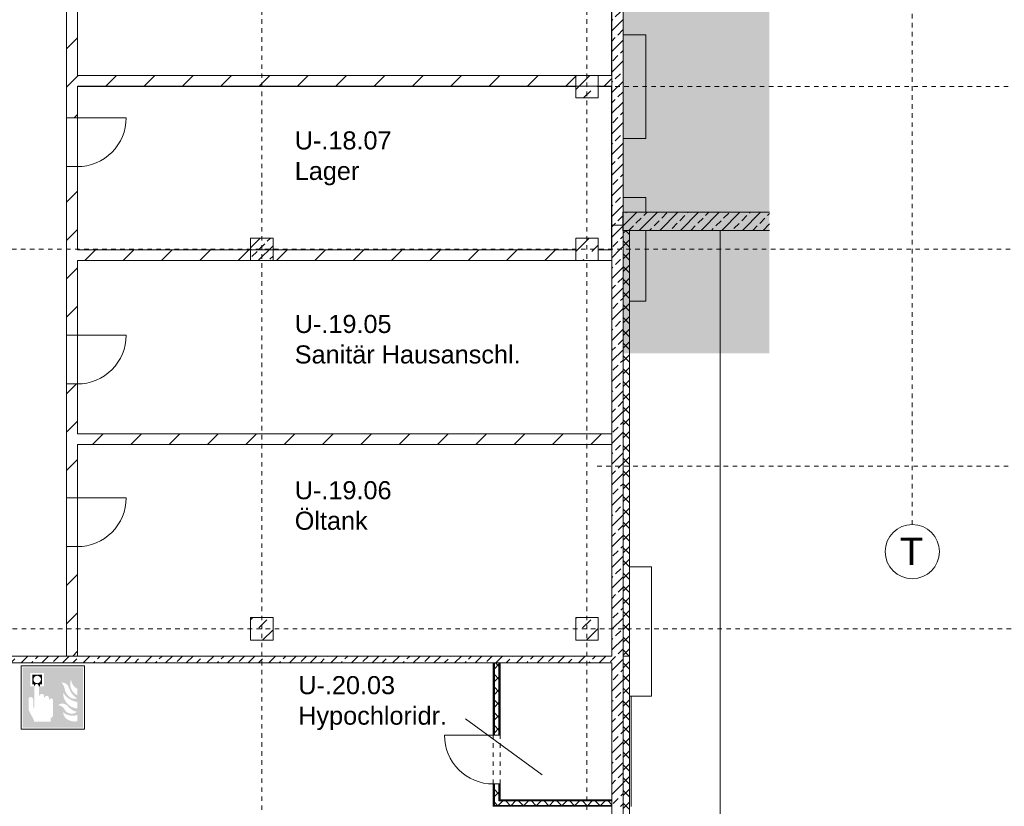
# Model space of a CAD drawing. Header units: metres. Extents: x 6 to 268, y -85 to 18.
# Tile 9 of 33: x 89 to 111, y -57 to -40. Entities that reach past the tile are written whole.
import ezdxf

# ---------------------------------------------------------------- set-up
doc = ezdxf.new("R2010")
doc.units = ezdxf.units.M
doc.linetypes.add('Rasterlinie', pattern=[0.019, 0.01, -0.003, 0.003, -0.003])
doc.linetypes.add('Über Schnittebene 1', pattern=[0.001, 0, -0.001])
doc.layers.add('_STB_Rand', color=9, linetype='Continuous', lineweight=9, true_color=0x808080)
doc.layers.add('GSH_Gelaende_an_SH-TH-S-_dwg', color=7, linetype='Continuous', lineweight=9, true_color=0x767676)
for name, color, linetype, lineweight in [('A_Allgemeine Beschriftungen', 7, 'Continuous', 9), ('A_Detailelemente', 7, 'Continuous', 9), ('A_Fundamente', 7, 'Continuous', 9), ('A_Geschossdecken', 7, 'Continuous', 9), ('A_Importierte Elemente in Familien', 7, 'Continuous', 9), ('A_Raster', 7, 'Continuous', 9), ('A_Räume_Beschriftung', 7, 'Continuous', 9), ('A_Skelettbau', 7, 'Continuous', 9), ('A_Tragwerksstützen', 7, 'Continuous', 9), ('A_Tragwerksstützen_Stahlbeton', 7, 'Continuous', 18), ('A_Türen', 7, 'Continuous', 9), ('A_Wände', 7, 'Continuous', 9), ('A_Wände_Schraffur', 7, 'Continuous', 18)]:
    doc.layers.add(name, color=color, linetype=linetype, lineweight=lineweight)
doc.styles.add('Arial', font='arial.ttf', dxfattribs={"height": 0.5999999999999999})
doc.styles.add('Arial_B', font='txt', dxfattribs={"height": 0.3999999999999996})
pattern_1 = [(45, (95.50816146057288, -2), (-0.2283954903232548, 0.2283954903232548), []), (45, (95.73616146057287, -2), (-0.2283954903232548, 0.2283954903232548), [0.161, -0.081])]
pattern_2 = [(45, (95.50816146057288, -2), (-0.4242640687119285, 0.4242640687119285), [])]
pattern_3 = [(45, (95.50816146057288, -2), (-0.1414213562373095, 0.1414213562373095), []), (135, (95.50816146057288, -2), (-0.1414213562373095, -0.1414213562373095), [])]

# ---------------------------------------------------------------- blocks, each defined once
blk = doc.blocks.new('GSH_Gelaende_an_SH-TH-S-_dwg-3227141-BS_Uebersicht_U1_BRANDSCHUTZ')
at = {"layer": '_STB_Rand'}
for p, q in [((-32.17974955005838, -100.5328194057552), (-32.17974955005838, -99.12779723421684)), ((-32.17974955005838, -99.12779723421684), (-32.17974955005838, -101.8477972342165))]:
    blk.add_line(p, q, dxfattribs=at)
at = {"layer": '_STB_Rand', "flags": 128}
blk.add_lwpolyline([(-32.17974955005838, -101.8477972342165), (-32.17974955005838, -112.6395952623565), (-31.08727683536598, -112.6356269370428)], dxfattribs=at)
blk = doc.blocks.new('Fertigbeton-rechteckige Stütze mit Konsole - 500 x 500 - 2 Konsolen-V4-BS_Uebersicht_U1_BRANDSCHUTZ')
at = {"layer": 'A_Tragwerksstützen'}
h = blk.add_hatch(dxfattribs=at)
h.set_pattern_fill('FP_12', color=256, style=0, pattern_type=2)
h.set_pattern_definition([(45, (0.8440000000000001, 51.097), (-0.3592102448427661, 0.3592102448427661), []), (45, (1.203, 51.097), (-0.3592102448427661, 0.3592102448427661), [0.254, -0.254])])
h.paths.add_polyline_path([(-0.2450000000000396, -0.2500000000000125), (0.2450000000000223, -0.2500000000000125), (0.2499999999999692, -0.2449999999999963), (0.2499999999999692, 0.2449999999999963), (0.2450000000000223, 0.2499999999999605), (-0.2450000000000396, 0.2499999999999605), (-0.2499999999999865, 0.2449999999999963), (-0.2499999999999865, -0.2450000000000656)], flags=0)
at = {"layer": 'A_Tragwerksstützen', "lineweight": 18}
for p, q in [((-0.2450000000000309, 0.2499999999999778), (-0.2499999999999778, 0.2450000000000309)), ((-0.2499999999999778, 0.2450000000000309), (-0.2499999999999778, -0.2450000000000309)), ((0.2450000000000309, 0.2499999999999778), (-0.2450000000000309, 0.2499999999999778)), ((0.2499999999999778, 0.2450000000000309), (0.2450000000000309, 0.2499999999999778)), ((0.2499999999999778, -0.2449999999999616), (0.2499999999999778, 0.2450000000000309)), ((-0.2499999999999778, -0.2450000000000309), (-0.2450000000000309, -0.2499999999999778)), ((-0.2450000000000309, -0.2499999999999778), (0.2450000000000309, -0.2499999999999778)), ((0.2450000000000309, -0.2499999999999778), (0.2499999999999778, -0.2449999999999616))]:
    blk.add_line(p, q, dxfattribs=at)
blk = doc.blocks.new('Fertigbeton-rechteckige Stütze mehrgeschossig mit Konsolen - 500x500-4 Ebenen-1021514-BS_Uebersicht_U1_BRANDSCHUTZ')
at = {"layer": 'A_Tragwerksstützen'}
h = blk.add_hatch(dxfattribs=at)
h.set_pattern_fill('FP_31', color=256, style=0, pattern_type=2)
h.set_pattern_definition([(45, (-6.356, 39.097), (-0.3592102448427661, 0.3592102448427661), []), (45, (-5.997000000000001, 39.097), (-0.3592102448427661, 0.3592102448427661), [0.254, -0.254])])
h.paths.add_polyline_path([(-0.2499999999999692, -0.2500000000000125), (0.2499999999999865, -0.2500000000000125), (0.2499999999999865, 0.2499999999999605), (-0.2499999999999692, 0.2499999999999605)], flags=0)
at = {"layer": 'A_Tragwerksstützen', "lineweight": 18}
for p, q in [((0.2499999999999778, 0.2499999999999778), (-0.2499999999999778, 0.2499999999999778)), ((-0.2499999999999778, 0.2499999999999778), (-0.2499999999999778, -0.2499999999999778)), ((0.2499999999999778, -0.2499999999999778), (0.2499999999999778, 0.2499999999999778)), ((-0.2499999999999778, -0.2499999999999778), (0.2499999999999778, -0.2499999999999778))]:
    blk.add_line(p, q, dxfattribs=at)
blk = doc.blocks.new('Fertigbeton-rechteckige Stütze mehrgeschossig mit Konsolen - 500x500-1 Ebenen_S19_EG-1735691-BS_Uebersicht_U1_BRANDSCHUTZ')
at = {"layer": 'A_Tragwerksstützen'}
h = blk.add_hatch(dxfattribs=at)
h.set_pattern_fill('FP_89', color=256, style=0, pattern_type=2)
h.set_pattern_definition([(225, (6.356, -51.097), (0.3592102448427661, -0.3592102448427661), []), (225, (5.997000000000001, -51.097), (0.3592102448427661, -0.3592102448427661), [0.254, -0.254])])
h.paths.add_polyline_path([(0.2499999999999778, 0.2500000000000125), (-0.2499999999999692, 0.2500000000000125), (-0.2499999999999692, -0.2499999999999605), (0.2499999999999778, -0.2499999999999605)], flags=0)
at = {"layer": 'A_Tragwerksstützen', "lineweight": 18}
for p, q in [((0.2499999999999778, 0.2499999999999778), (-0.2499999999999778, 0.2499999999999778)), ((-0.2499999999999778, 0.2499999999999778), (-0.2499999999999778, -0.2499999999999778)), ((0.2499999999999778, -0.2499999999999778), (0.2499999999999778, 0.2499999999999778)), ((-0.2499999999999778, -0.2499999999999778), (0.2499999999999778, -0.2499999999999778))]:
    blk.add_line(p, q, dxfattribs=at)
blk = doc.blocks.new('GSH_Tuer_I_1flg_SZ - 1080x2135_Voll-4269864-BS_Uebersicht_U1_BRANDSCHUTZ')
at = {"layer": 'A_Türen', "linetype": 'Über Schnittebene 1'}
for p, q in [((-0.540000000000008, 0.1055653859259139), (0.5399999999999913, 0.1055653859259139)), ((-0.540000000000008, -0.1344346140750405), (0.5399999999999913, -0.1344346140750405))]:
    blk.add_line(p, q, dxfattribs=at)
at = {"layer": 'A_Türen'}
blk.add_line((0.5399999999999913, -1.214434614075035), (0.5399999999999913, -0.1344346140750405), dxfattribs=at)
blk.add_arc((0.5399999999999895, -0.1344346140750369), 1.079999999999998, 179.9999999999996, 269.9999999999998, dxfattribs=at)
blk = doc.blocks.new('GSH_Tuer_I_1flg_SZ - 1080x2135_Voll-6034870-BS_Uebersicht_U1_BRANDSCHUTZ')
at = {"layer": 'A_Türen'}
blk.add_line((0.5399999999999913, 1.169434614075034), (0.5399999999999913, 0.0894346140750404), dxfattribs=at)
at = {"layer": 'A_Türen', "linetype": 'Über Schnittebene 1'}
for p, q in [((-0.540000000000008, 0.08943461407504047), (0.5399999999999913, 0.08943461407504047)), ((-0.540000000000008, -0.06056538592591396), (0.5399999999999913, -0.06056538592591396))]:
    blk.add_line(p, q, dxfattribs=at)
at = {"layer": 'A_Türen'}
blk.add_arc((0.5399999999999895, 0.08943461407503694), 1.079999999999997, 89.99999999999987, 180.0000000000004, dxfattribs=at)
blk = doc.blocks.new('Raster - 3_0mm_mit Kreis-376402-BS_Uebersicht_U1_BRANDSCHUTZ')
at = {"layer": 'A_Raster'}
blk.add_circle((4.073293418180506e-52, 4.229949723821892e-18), 0.003000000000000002, dxfattribs=at)
blk = doc.blocks.new('Brandmelder DIN ISO 23601 - Brandmelder-7036843-BS_Uebersicht_U1_BRANDSCHUTZ')
at = {"layer": 'A_Importierte Elemente in Familien'}
h = blk.add_hatch(color=256, dxfattribs=at)
edge = h.paths.add_edge_path(flags=0)
edge.add_line((-0.002467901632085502, 0.002712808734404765), (-0.002467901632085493, 0.001238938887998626))
edge.add_line((-0.002467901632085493, 0.001238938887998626), (-0.002027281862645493, 0.001238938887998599))
edge.add_line((-0.002027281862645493, 0.001238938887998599), (-0.002027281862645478, -0.00112065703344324))
edge.add_line((-0.002155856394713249, -0.001120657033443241), (-0.002027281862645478, -0.00112065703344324))
edge.add_line((-0.002155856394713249, -0.001120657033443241), (-0.002155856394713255, -0.000303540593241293))
edge.add_line((-0.002155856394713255, -0.0003035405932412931), (-0.00221021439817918, -0.0001129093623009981))
edge.add_arc((-0.002446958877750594, -0.00019667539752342), 0.000251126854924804, 19.48503514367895, 160.6502538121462)
edge.add_line((-0.002683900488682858, -0.0001134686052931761), (-0.002683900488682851, -0.001373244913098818))
edge.add_line((-0.002683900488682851, -0.001373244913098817), (-0.002075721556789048, -0.002539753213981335))
edge.add_line((-0.002075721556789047, -0.002672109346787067), (-0.002075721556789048, -0.002539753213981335))
edge.add_line((-0.002075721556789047, -0.002672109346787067), (-0.0002212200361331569, -0.002672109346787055))
edge.add_line((-0.0002212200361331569, -0.002672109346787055), (-0.0002212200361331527, -0.003341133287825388))
edge.add_line((-0.0002212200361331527, -0.003341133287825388), (-0.003341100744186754, -0.003341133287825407))
edge.add_line((-0.003341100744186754, -0.003341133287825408), (-0.003341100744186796, 0.003341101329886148))
edge.add_line((-0.003341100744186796, 0.003341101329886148), (-0.0009763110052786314, 0.003341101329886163))
edge.add_line((-0.0009763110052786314, 0.003341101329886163), (-0.0009763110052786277, 0.002712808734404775))
edge.add_line((-0.0009763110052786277, 0.002712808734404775), (-0.002467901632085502, 0.002712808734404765))
h = blk.add_hatch(color=256, dxfattribs=at)
edge = h.paths.add_edge_path(flags=0)
edge.add_line((-0.0004104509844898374, -0.0002696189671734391), (-0.0003859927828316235, -0.000231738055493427))
edge.add_line((-0.000419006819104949, -0.0002847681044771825), (-0.0004104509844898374, -0.0002696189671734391))
edge = h.paths.add_edge_path(flags=0)
edge.add_line((-0.0008851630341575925, -4.099037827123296e-06), (-0.000885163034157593, 7.129604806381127e-06))
edge.add_line((-0.0009633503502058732, -4.099037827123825e-06), (-0.0008851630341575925, -4.099037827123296e-06))
edge = h.paths.add_edge_path(flags=0)
edge.add_line((-0.001441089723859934, 0.0001774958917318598), (-0.001441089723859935, 0.0002505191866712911))
edge.add_line((-0.001543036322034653, 0.0001774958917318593), (-0.001441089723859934, 0.0001774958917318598))
edge = h.paths.add_edge_path(flags=0)
edge.add_line((0.002021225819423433, 0.00196148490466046), (0.0009645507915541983, 0.001633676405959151))
edge.add_line((0.0009645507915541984, 0.001633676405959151), (0.001140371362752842, 0.0005473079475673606))
edge.add_line((0.001140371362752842, 0.0005473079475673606), (0.0005895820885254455, -0.0008552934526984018))
edge.add_line((0.0005895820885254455, -0.0008552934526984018), (0.001136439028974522, -0.001623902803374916))
edge.add_line((0.001136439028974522, -0.001623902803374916), (0.001136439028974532, -0.003341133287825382))
edge.add_line((0.001136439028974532, -0.003341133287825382), (-0.0002212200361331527, -0.00334113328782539))
edge.add_line((-0.0002212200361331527, -0.00334113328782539), (-0.0002212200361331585, -0.002287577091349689))
edge.add_arc((-0.0004260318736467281, -0.001868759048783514), 0.0004662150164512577, 296.0597167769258, 351.2581299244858)
edge.add_line((3.476716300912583e-05, -0.001939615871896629), (3.476716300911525e-05, -0.0002322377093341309))
edge.add_arc((-0.0001757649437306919, -0.0003601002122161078), 0.0002463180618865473, 31.27157321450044, 148.5923489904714)
edge.add_line((-0.0004313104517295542, -0.000284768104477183), (-0.000419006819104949, -0.0002847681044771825))
edge.add_line((-0.0004313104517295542, -0.000284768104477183), (-0.0004313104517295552, -1.72525404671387e-05))
edge.add_arc((-0.0006610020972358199, -5.653615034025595e-05), 0.0002330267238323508, 9.705258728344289, 164.1444958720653)
edge.add_line((-0.0009633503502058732, -4.099037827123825e-06), (-0.0009633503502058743, 0.0001935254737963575))
edge.add_arc((-0.00121357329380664, 0.0001268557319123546), 0.0002589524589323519, 14.91936452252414, 151.4743111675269)
edge.add_line((-0.001543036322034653, 0.0001774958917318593), (-0.00154303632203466, 0.00123893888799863))
edge.add_line((-0.00154303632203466, 0.00123893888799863), (-0.0009763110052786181, 0.001238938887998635))
edge.add_line((-0.0009763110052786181, 0.001238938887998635), (-0.0009763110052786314, 0.003341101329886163))
edge.add_line((-0.0009763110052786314, 0.003341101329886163), (0.002021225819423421, 0.003341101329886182))
edge.add_line((0.002021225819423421, 0.003341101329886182), (0.002021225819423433, 0.00196148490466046))
h = blk.add_hatch(color=256, dxfattribs=at)
edge = h.paths.add_edge_path(flags=0)
edge.add_line((0.003341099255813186, 0.00334110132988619), (0.003341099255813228, -0.003341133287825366))
edge.add_line((0.003341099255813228, -0.003341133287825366), (0.001136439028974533, -0.003341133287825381))
edge.add_line((0.001136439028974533, -0.003341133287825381), (0.001136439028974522, -0.001623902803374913))
edge.add_arc((0.002245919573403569, -0.001540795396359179), 0.001112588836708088, 184.2838313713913, 228.6293256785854)
edge.add_arc((0.002432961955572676, -0.001078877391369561), 0.00159142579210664, 234.5778982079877, 279.8555089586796)
edge.add_line((0.002705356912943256, -0.002646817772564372), (0.002705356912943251, -0.001941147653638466))
edge.add_line((0.002705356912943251, -0.001941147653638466), (0.002694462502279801, -0.001578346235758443))
edge.add_line((0.002694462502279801, -0.001578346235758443), (0.002705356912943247, -0.001226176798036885))
edge.add_line((0.002705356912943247, -0.001226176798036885), (0.002705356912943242, -0.0005055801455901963))
edge.add_line((0.002705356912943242, -0.0005055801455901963), (0.002702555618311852, -0.0001150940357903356))
edge.add_line((0.002702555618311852, -0.0001150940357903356), (0.002705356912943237, 0.0002291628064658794))
edge.add_line((0.002705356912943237, 0.0002291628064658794), (0.002705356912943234, 0.000951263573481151))
edge.add_arc((0.003490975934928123, 0.002307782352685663), 0.001567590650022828, 224.4196320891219, 239.9230017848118, ccw=False)
edge.add_arc((0.003312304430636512, 0.002106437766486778), 0.001299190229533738, 186.4059159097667, 223.5925616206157, ccw=False)
edge.add_line((0.002021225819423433, 0.001961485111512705), (0.002021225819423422, 0.003341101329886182))
edge.add_line((0.002021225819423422, 0.003341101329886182), (0.003341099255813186, 0.00334110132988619))
h = blk.add_hatch(color=256, dxfattribs=at)
edge = h.paths.add_edge_path(flags=0)
edge.add_line((-0.002254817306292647, 0.001975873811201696), (-0.002135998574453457, 0.001975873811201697))
edge.add_line((-0.002254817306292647, 0.001975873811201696), (-0.00225481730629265, 0.002516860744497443))
edge.add_line((-0.00225481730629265, 0.002516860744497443), (-0.001189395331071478, 0.002516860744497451))
edge.add_line((-0.001189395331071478, 0.002516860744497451), (-0.001189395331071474, 0.001975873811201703))
edge.add_line((-0.001311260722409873, 0.001975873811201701), (-0.001189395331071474, 0.001975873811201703))
edge.add_arc((-0.001723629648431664, 0.001981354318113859), 0.0004124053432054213, 359.2385667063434, 540.7614332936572)
h = blk.add_hatch(color=256, dxfattribs=at)
edge = h.paths.add_edge_path(flags=0)
edge.add_arc((-0.001723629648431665, 0.001981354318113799), 0.0004124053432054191, 180.7614332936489, 359.238566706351)
edge.add_line((-0.001189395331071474, 0.001975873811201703), (-0.001311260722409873, 0.001975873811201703))
edge.add_line((-0.001189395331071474, 0.001975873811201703), (-0.001189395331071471, 0.001434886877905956))
edge.add_line((-0.001189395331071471, 0.001434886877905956), (-0.001428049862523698, 0.001434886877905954))
edge.add_line((-0.001428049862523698, 0.001434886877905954), (-0.001428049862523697, 0.001238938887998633))
edge.add_line((-0.00154303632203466, 0.001238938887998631), (-0.001428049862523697, 0.001238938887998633))
edge.add_arc((-0.001785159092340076, 0.001244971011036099), 0.0002421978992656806, 358.5728574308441, 541.4271425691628)
edge.add_line((-0.002088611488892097, 0.001238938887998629), (-0.002027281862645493, 0.0012389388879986))
edge.add_line((-0.002088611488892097, 0.001238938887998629), (-0.002088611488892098, 0.00143488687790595))
edge.add_line((-0.002088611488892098, 0.00143488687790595), (-0.002254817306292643, 0.001434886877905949))
edge.add_line((-0.002254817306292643, 0.001434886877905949), (-0.002254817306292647, 0.001975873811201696))
edge.add_line((-0.002254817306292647, 0.001975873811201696), (-0.002135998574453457, 0.001975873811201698))
h = blk.add_hatch(color=256, dxfattribs=at)
edge = h.paths.add_edge_path(flags=0)
edge.add_arc((0.002682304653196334, 0.00119282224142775), 0.001395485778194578, 189.6059068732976, 216.7551333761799)
edge.add_arc((0.002446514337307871, 0.0008750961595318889), 0.001022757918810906, 210.3855511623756, 284.4978676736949)
edge.add_line((0.002702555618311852, -0.0001150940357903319), (0.002705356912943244, -0.0005055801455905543))
edge.add_arc((0.003218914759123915, 0.002198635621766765), 0.002752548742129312, 242.9553600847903, 259.2470052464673, ccw=False)
edge.add_arc((0.002966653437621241, 0.001607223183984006), 0.002111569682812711, 210.1294976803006, 241.75515556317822, ccw=False)
edge.add_line((0.00114037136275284, 0.0005473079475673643), (0.0009645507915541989, 0.001633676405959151))
edge.add_arc((0.0001178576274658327, 0.0007804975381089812), 0.001201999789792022, 8.586404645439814, 45.21860566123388, ccw=False)
h = blk.add_hatch(color=256, dxfattribs=at)
edge = h.paths.add_edge_path(flags=0)
edge.add_arc((0.003327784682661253, 0.001482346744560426), 0.001399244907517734, 159.8611230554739, 243.5874614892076)
edge.add_line((0.002705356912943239, 0.0002291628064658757), (0.002702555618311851, -0.0001150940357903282))
edge.add_arc((0.00371151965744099, 0.001593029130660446), 0.001983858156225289, 205.7146269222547, 239.4302581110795, ccw=False)
edge.add_arc((-0.001008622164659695, -0.0002391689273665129), 0.003089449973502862, 18.32656048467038, 31.17235520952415)
edge.add_arc((0.001044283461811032, 0.0008715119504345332), 0.0007663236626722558, 39.59896584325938, 95.97218717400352)
edge.add_line((0.0009645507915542, 0.001633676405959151), (0.002021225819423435, 0.00196148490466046))
h = blk.add_hatch(color=256, dxfattribs=at)
edge = h.paths.add_edge_path(flags=0)
edge.add_line((0.002705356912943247, -0.001226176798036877), (0.002694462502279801, -0.001578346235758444))
edge.add_arc((0.002879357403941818, -0.0001194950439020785), 0.001470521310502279, 242.0142221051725, 262.77683994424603, ccw=False)
edge.add_arc((0.003389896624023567, 0.0005059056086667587), 0.002267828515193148, 220.2675334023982, 238.0351821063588, ccw=False)
edge.add_arc((0.001070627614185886, -0.001458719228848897), 0.0007717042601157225, 40.26753340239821, 128.5615330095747)
edge.add_line((0.000589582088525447, -0.0008552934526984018), (0.001140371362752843, 0.0005473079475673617))
edge.add_arc((0.002844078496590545, 0.0004649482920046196), 0.001696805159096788, 177.2323940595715, 265.3105741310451)
h = blk.add_hatch(color=256, dxfattribs=at)
edge = h.paths.add_edge_path(flags=0)
edge.add_arc((0.002095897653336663, -0.0008907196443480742), 0.0009116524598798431, 214.9220074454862, 311.0389025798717)
edge.add_line((0.002694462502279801, -0.001578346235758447), (0.002705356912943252, -0.001941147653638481))
edge.add_arc((0.002179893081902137, -0.000491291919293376), 0.001540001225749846, 227.3461867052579, 289.9217778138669, ccw=False)
edge.add_line((0.001136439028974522, -0.001623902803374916), (0.000589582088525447, -0.0008552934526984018))
edge.add_arc((0.000501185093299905, -0.001770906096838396), 0.0009198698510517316, 22.924189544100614, 84.48552141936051, ccw=False)
at = {"layer": 'A_Allgemeine Beschriftungen'}
for p, q in [((-0.003499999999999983, -0.003499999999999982), (-0.003500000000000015, 0.003500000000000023)), ((-0.003500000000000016, 0.003500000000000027), (0.003499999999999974, 0.003500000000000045)), ((0.003499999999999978, 0.003500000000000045), (0.003499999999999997, -0.003499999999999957)), ((0.003499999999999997, -0.003499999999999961), (-0.00349999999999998, -0.003499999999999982))]:
    blk.add_line(p, q, dxfattribs=at)
at = {"layer": 'A_Importierte Elemente in Familien', "flags": 128}
for points in [[(0.003499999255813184, 0.003500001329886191), (0.001749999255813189, 0.00350000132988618), (-7.441868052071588e-10, 0.003500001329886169), (-0.0017500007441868, 0.003500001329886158), (-0.003500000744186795, 0.003500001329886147)], [(-0.003500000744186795, 0.003500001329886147), (-0.003500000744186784, 0.001750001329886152), (-0.003500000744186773, 1.329886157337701e-09), (-0.003500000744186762, -0.001749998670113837), (-0.003500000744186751, -0.003499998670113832)], [(0.003499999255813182, 0.003500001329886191), (0.001749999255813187, 0.00350000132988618), (-7.4418680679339e-10, 0.003500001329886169), (-0.001750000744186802, 0.003500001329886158), (-0.003500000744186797, 0.003500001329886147)], [(-0.003500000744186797, 0.003500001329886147), (-0.003500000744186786, 0.001750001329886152), (-0.003500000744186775, 1.329886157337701e-09), (-0.003500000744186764, -0.001749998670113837), (-0.003500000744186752, -0.003499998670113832)], [(0.003499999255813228, -0.003499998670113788), (0.003499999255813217, -0.001749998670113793), (0.003499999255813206, 1.329886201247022e-09), (0.003499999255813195, 0.001750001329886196), (0.003499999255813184, 0.003500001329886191)], [(0.003499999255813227, -0.003499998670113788), (0.003499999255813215, -0.001749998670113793), (0.003499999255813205, 1.329886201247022e-09), (0.003499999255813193, 0.001750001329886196), (0.003499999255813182, 0.003500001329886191)], [(-0.003500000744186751, -0.003499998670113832), (-0.001750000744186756, -0.003499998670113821), (-7.441867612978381e-10, -0.00349999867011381), (0.001749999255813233, -0.003499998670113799), (0.003499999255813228, -0.003499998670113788)], [(-0.003500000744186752, -0.003499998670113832), (-0.001750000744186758, -0.003499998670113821), (-7.441867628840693e-10, -0.00349999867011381), (0.001749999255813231, -0.003499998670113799), (0.003499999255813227, -0.003499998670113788)]]:
    blk.add_lwpolyline(points, dxfattribs=at)

msp = doc.modelspace()

# ---------------------------------------------------------------- hatches: boundary and pattern name
at = {"layer": 'A_Detailelemente', "true_color": 0xc9c9c9}
h = msp.add_hatch(dxfattribs=at)
h.set_pattern_fill('FP_94', color=9, style=0, pattern_type=2)
h.set_pattern_definition([(45, (95.50816146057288, -2), (0, 1.796051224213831), [1.27, -1.27]), (45, (95.17116146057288, -1.663), (0, 1.796051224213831), [1.27, -1.27]), (45, (94.83416146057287, -1.326), (0, 1.796051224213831), [1.27, -1.27]), (135, (94.83416146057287, -1.102), (-1.796051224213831, 1.110223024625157e-16), [1.27, -1.27]), (135, (95.17116146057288, -0.765), (-1.796051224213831, 1.110223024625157e-16), [1.27, -1.27]), (135, (95.50816146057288, -0.428), (-1.796051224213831, 1.110223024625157e-16), [1.27, -1.27])])
h.paths.add_polyline_path([(102.6641689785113, -46.99696157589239), (105.9038977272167, -46.99696157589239), (105.9038977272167, -39.00590210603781), (123.7285988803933, -39.00590210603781), (123.7285988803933, -40.895504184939), (171.9289188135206, -40.895504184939), (171.9289188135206, -40.30609670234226), (181.7591689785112, -40.30609670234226), (181.7591689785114, -0.916961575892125), (176.2641689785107, -0.9169615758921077), (175.6108288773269, -1.31786152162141), (174.2585327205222, -0.9555148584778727), (174.8741689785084, -2.64696157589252), (173.4141689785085, -2.646961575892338), (173.4141689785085, -3.14696157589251), (177.3141689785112, -3.146961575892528), (177.3141689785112, -2.646961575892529), (177.6141689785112, -2.646961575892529), (177.6141689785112, -3.016961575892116), (180.7441689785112, -3.016961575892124), (180.7441689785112, -8.376961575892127), (178.7041689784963, -8.376961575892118), (178.7041689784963, -36.99696157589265), (171.8641689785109, -36.99696157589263), (171.8641689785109, -37.95696157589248), (169.7141689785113, -37.95696157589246), (169.7141689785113, -39.29696157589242), (169.5141689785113, -39.29696157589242), (169.5141689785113, -39.09696157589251), (124.2141689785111, -39.09696157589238), (124.2141689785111, -39.29696157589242), (124.0141689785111, -39.29696157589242), (124.0141689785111, -35.69696157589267), (104.3641689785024, -35.69696157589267), (104.3641689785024, -39.09135749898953), (102.6641689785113, -39.09135749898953), (102.6641689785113, -45.52743094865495)], flags=0)
at = {"layer": 'A_Skelettbau'}
h = msp.add_hatch(dxfattribs=at)
h.set_pattern_fill('FP_2', color=256, style=0, pattern_type=2)
h.set_pattern_definition(pattern_1)
h.paths.add_polyline_path([(105.9038977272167, -44.27696157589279), (105.9038977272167, -43.87696157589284), (102.6604005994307, -43.8769615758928), (102.6604005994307, -44.27696157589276), (104.3641689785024, -44.27696157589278)], flags=0)
at = {"layer": 'A_Tragwerksstützen'}
h = msp.add_hatch(dxfattribs=at)
h.set_pattern_fill('FP_28', color=256, style=0, pattern_type=2)
h.set_pattern_definition([(45, (95.50816146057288, -2), (-0.3592102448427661, 0.3592102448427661), []), (45, (95.86716146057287, -2), (-0.3592102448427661, 0.3592102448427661), [0.254, -0.254])])
h.paths.add_polyline_path([(102.1141689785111, -44.94696157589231), (102.1141689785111, -44.44696157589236), (101.6141689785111, -44.44696157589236), (101.6141689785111, -44.94696157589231)], flags=0)
at = {"layer": 'A_Tragwerksstützen_Stahlbeton', "lineweight": 9}
h = msp.add_hatch(dxfattribs=at)
h.set_pattern_fill('FP_2', color=256, style=0, pattern_type=2)
h.set_pattern_definition(pattern_1)
h.paths.add_polyline_path([(94.41416897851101, -44.94696157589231), (94.91416897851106, -44.94696157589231), (94.91416897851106, -44.44696157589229), (94.41416897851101, -44.44696157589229)], flags=0)
at = {"layer": 'A_Wände_Schraffur', "lineweight": 9}
h = msp.add_hatch(dxfattribs=at)
h.set_pattern_fill('FP_2', color=256, style=0, pattern_type=2)
h.set_pattern_definition(pattern_1)
h.paths.add_polyline_path([(102.6641689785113, -44.16196157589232), (102.6641689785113, -36.79696157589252), (102.4141689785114, -36.79696157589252), (102.4141689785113, -44.16196157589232)], flags=0)
h = msp.add_hatch(dxfattribs=at)
h.set_pattern_fill('FP_5', color=256, style=0, pattern_type=2)
h.set_pattern_definition(pattern_2)
h.paths.add_polyline_path([(90.58416897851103, -53.69696157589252), (90.58416897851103, -51.27696157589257), (90.34416897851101, -51.27696157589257), (90.34416897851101, -53.69696157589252)], flags=0)
h.paths.add_polyline_path([(90.58416897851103, -50.19696157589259), (90.58416897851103, -47.67696157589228), (90.34416897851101, -47.67696157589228), (90.34416897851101, -50.19696157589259)], flags=0)
h.paths.add_polyline_path([(90.58416897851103, -46.59696157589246), (90.58416897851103, -42.86696157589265), (90.34416897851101, -42.86696157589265), (90.34416897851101, -46.59696157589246)], flags=0)
h.paths.add_polyline_path([(90.34416897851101, -41.78696157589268), (90.58416897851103, -41.78696157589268), (90.58416897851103, -39.27696157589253), (90.34416897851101, -39.27696157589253), (90.34416897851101, -39.81457513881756)], flags=0)
h.paths.add_polyline_path([(90.58416897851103, -38.19696157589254), (90.58416897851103, -36.99696157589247), (90.34416897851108, -36.99696157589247), (90.34416897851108, -38.19696157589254)], flags=0)
h = msp.add_hatch(dxfattribs=at)
h.set_pattern_fill('FP_5', color=256, style=0, pattern_type=2)
h.set_pattern_definition(pattern_2)
h.paths.add_polyline_path([(101.510459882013, -41.08696157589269), (102.4141689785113, -41.08696157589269), (102.4141689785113, -40.84696157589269), (90.58416897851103, -40.84696157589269), (90.58416897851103, -41.08696157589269), (92.0633499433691, -41.08696157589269)], flags=0)
h = msp.add_hatch(dxfattribs=at)
h.set_pattern_fill('FP_2', color=256, style=0, pattern_type=2)
h.set_pattern_definition(pattern_1)
h.paths.add_polyline_path([(102.4141689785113, -44.69696157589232), (102.6641689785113, -44.69696157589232), (102.6641689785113, -44.16196157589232), (102.4141689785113, -44.16196157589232)], flags=0)
h = msp.add_hatch(dxfattribs=at)
h.set_pattern_fill('FP_4', color=256, style=0, pattern_type=2)
h.set_pattern_definition(pattern_3)
h.paths.add_polyline_path([(102.6641689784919, -53.69696157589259), (102.8041689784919, -53.69696157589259), (102.8041689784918, -44.27696157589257), (102.6641689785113, -44.27696157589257), (102.6641689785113, -51.24028675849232)], flags=0)
h = msp.add_hatch(dxfattribs=at)
h.set_pattern_fill('FP_5', color=256, style=0, pattern_type=2)
h.set_pattern_definition(pattern_2)
h.paths.add_polyline_path([(102.1141689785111, -44.94696157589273), (102.4141689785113, -44.94696157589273), (102.4141689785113, -44.70696157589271), (102.1141689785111, -44.70696157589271)], flags=0)
h.paths.add_polyline_path([(90.58416897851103, -44.94696157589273), (101.6141689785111, -44.94696157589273), (101.6141689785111, -44.70696157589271), (90.58416897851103, -44.70696157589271)], flags=0)
h = msp.add_hatch(dxfattribs=at)
h.set_pattern_fill('FP_2', color=256, style=0, pattern_type=2)
h.set_pattern_definition(pattern_1)
h.paths.add_polyline_path([(102.4141689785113, -53.69696157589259), (102.6641689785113, -53.69696157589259), (102.6641689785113, -44.69696157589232), (102.4141689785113, -44.69696157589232), (102.4141689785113, -51.24028675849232)], flags=0)
h = msp.add_hatch(dxfattribs=at)
h.set_pattern_fill('FP_5', color=256, style=0, pattern_type=2)
h.set_pattern_definition(pattern_2)
h.paths.add_polyline_path([(90.58416897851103, -49.0169615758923), (102.4141689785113, -49.01696157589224), (102.4141689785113, -48.77696157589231), (90.58416897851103, -48.77696157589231)], flags=0)
h = msp.add_hatch(dxfattribs=at)
h.set_pattern_fill('FP_2', color=256, style=0, pattern_type=2)
h.set_pattern_definition(pattern_1)
h.paths.add_polyline_path([(102.4141689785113, -53.84696157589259), (102.4141689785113, -53.69696157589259), (83.14416897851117, -53.69696157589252), (83.14416897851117, -53.84696157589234), (101.510459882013, -53.84696157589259)], flags=0)
h = msp.add_hatch(dxfattribs=at)
h.set_pattern_fill('FP_2', color=256, style=0, pattern_type=2)
h.set_pattern_definition(pattern_1)
h.paths.add_polyline_path([(102.6641689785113, -57.02909361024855), (102.6641689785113, -53.69696157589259), (102.4141689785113, -53.69696157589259), (102.4141689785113, -57.02909361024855)], flags=0)
h = msp.add_hatch(dxfattribs=at)
h.set_pattern_fill('FP_4', color=256, style=0, pattern_type=2)
h.set_pattern_definition(pattern_3)
h.paths.add_polyline_path([(102.6641689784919, -73.03696157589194), (102.8041689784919, -73.03696157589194), (102.8041689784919, -72.89696157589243), (102.6641689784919, -72.89696157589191)], flags=0)
h.paths.add_polyline_path([(102.6641689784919, -72.6469615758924), (102.8041689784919, -72.6469615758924), (102.8041689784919, -63.69696157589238), (102.6641689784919, -63.69696157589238), (102.6641689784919, -72.5380397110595)], flags=0)
h.paths.add_polyline_path([(102.8041689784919, -60.1719615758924), (102.8041689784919, -53.69696157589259), (102.6641689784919, -53.69696157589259), (102.6641689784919, -60.1719615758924)], flags=0)
h = msp.add_hatch(dxfattribs=at)
h.set_pattern_fill('FP_4', color=256, style=0, pattern_type=2)
h.set_pattern_definition(pattern_3)
h.paths.add_polyline_path([(99.91365555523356, -56.90409361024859), (99.91365555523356, -56.52909361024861), (99.81365555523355, -56.52909361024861), (99.81365555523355, -56.90409361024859)], flags=0)
h.paths.add_polyline_path([(99.91365555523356, -55.4490936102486), (99.91365555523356, -53.84696157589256), (99.81365555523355, -53.84696157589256), (99.81365555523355, -55.4490936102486)], flags=0)
h = msp.add_hatch(dxfattribs=at)
h.set_pattern_fill('FP_4', color=256, style=0, pattern_type=2)
h.set_pattern_definition(pattern_3)
h.paths.add_polyline_path([(101.510459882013, -57.00409361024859), (102.4141689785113, -57.00409361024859), (102.4141689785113, -56.90409361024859), (99.81365555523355, -56.90409361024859), (99.81365555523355, -57.00409361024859)], flags=0)

# ---------------------------------------------------------------- linework, layer by layer
at = {"layer": 'A_Fundamente'}
for p, q in [((102.6641689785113, -39.94696157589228), (103.164168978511, -39.94696157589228)), ((103.164168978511, -39.94696157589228), (103.164168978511, -42.24696157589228)), ((103.164168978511, -42.24696157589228), (102.6641689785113, -42.24696157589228)), ((102.6641689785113, -43.54696157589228), (103.164168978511, -43.54696157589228)), ((103.164168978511, -43.54696157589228), (103.164168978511, -43.87696157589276)), ((103.164168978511, -44.27696157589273), (103.164168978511, -45.84696157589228)), ((103.164168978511, -45.84696157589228), (102.8041689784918, -45.84696157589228)), ((102.8041689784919, -51.7269615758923), (103.294168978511, -51.7269615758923)), ((103.294168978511, -51.7269615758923), (103.294168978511, -54.5869615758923)), ((99.78865555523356, -53.8469615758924), (66.46416897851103, -53.8469615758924)), ((102.4141689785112, -53.8469615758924), (99.93865555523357, -53.8469615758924)), ((102.4141689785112, -56.87909361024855), (102.4141689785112, -53.8469615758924)), ((103.294168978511, -54.5869615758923), (102.8041689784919, -54.5869615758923))]:
    msp.add_line(p, q, dxfattribs=at)
at = {"layer": 'A_Geschossdecken'}
for p, q in [((102.4041689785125, -40.84696157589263), (102.4041689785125, -36.99696157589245)), ((101.6141689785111, -41.09696157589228), (90.58416897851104, -41.09696157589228)), ((102.4041689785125, -41.09696157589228), (102.114168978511, -41.09696157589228)), ((102.4041689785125, -44.70696157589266), (102.4041689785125, -41.09696157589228)), ((90.34416897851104, -42.8669615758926), (90.34416897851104, -41.78696157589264)), ((90.58416897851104, -41.78696157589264), (90.58416897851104, -42.8669615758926)), ((90.34416897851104, -47.67696157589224), (90.34416897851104, -46.59696157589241)), ((90.58416897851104, -46.59696157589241), (90.58416897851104, -47.67696157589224)), ((90.34416897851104, -51.27696157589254), (90.34416897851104, -50.19696157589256)), ((90.58416897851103, -50.19696157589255), (90.58416897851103, -51.27696157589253))]:
    msp.add_line(p, q, dxfattribs=at)
at = {"layer": 'A_Raster', "linetype": 'Rasterlinie'}
for p, q in [((109.0641689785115, -50.78721952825), (109.0641689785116, -20.7825485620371)), ((94.66416897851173, -83.3043465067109), (94.66416897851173, -21.83808175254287)), ((101.8641689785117, -83.3043465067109), (101.8641689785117, -21.83808175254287)), ((102.0893053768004, -41.09696157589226), (186.8803277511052, -41.09696157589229)), ((44.33352431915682, -44.69696157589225), (121.2971222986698, -44.69696157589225)), ((102.0893053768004, -49.49696157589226), (186.8803277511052, -49.49696157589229)), ((44.35077058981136, -53.09696157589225), (121.2971222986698, -53.09696157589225))]:
    msp.add_line(p, q, dxfattribs=at)
at = {"layer": 'A_Räume_Beschriftung'}
msp.add_line((100.8713631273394, -56.32448732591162), (99.17696547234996, -55.0865585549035), dxfattribs=at)
at = {"layer": 'A_Skelettbau', "lineweight": 18}
for p, q in [((102.6604005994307, -43.87696157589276), (102.6604005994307, -44.27696157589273)), ((102.6641689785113, -43.87696157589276), (102.6604005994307, -43.87696157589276)), ((105.9038977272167, -43.87696157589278), (102.6641689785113, -43.87696157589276)), ((102.6604005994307, -44.27696157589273), (102.6641689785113, -44.27696157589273)), ((102.6641689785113, -44.27696157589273), (105.9038977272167, -44.27696157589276))]:
    msp.add_line(p, q, dxfattribs=at)
at = {"layer": 'A_Skelettbau'}
for p in [(102.8041689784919, -54.58702759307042), (102.839168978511, -57.02902759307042)]:
    msp.add_line(p, (102.839168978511, -54.58702759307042), dxfattribs=at)
at = {"layer": 'A_Tragwerksstützen', "lineweight": 18}
for p, q in [((102.1141689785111, -44.44696157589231), (101.6141689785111, -44.44696157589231)), ((101.6141689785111, -44.44696157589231), (101.6141689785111, -44.70696157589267)), ((102.1141689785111, -44.70696157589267), (102.1141689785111, -44.44696157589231)), ((101.6141689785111, -44.94696157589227), (102.1141689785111, -44.94696157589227))]:
    msp.add_line(p, q, dxfattribs=at)
at = {"layer": 'A_Tragwerksstützen'}
for p, q in [((101.6141689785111, -44.70696157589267), (101.6141689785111, -44.94696157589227)), ((102.1141689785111, -44.94696157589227), (102.1141689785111, -44.70696157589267))]:
    msp.add_line(p, q, dxfattribs=at)
at = {"layer": 'A_Tragwerksstützen_Stahlbeton'}
for p, q in [((94.91416897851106, -44.44696157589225), (94.41416897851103, -44.44696157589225)), ((94.41416897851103, -44.44696157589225), (94.41416897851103, -44.94696157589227)), ((94.91416897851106, -44.94696157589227), (94.91416897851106, -44.44696157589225)), ((94.41416897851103, -44.94696157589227), (94.91416897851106, -44.94696157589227))]:
    msp.add_line(p, q, dxfattribs=at)
at = {"layer": 'A_Wände', "lineweight": 18}
for p, q in [((102.4141689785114, -36.99696157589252), (102.4141689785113, -40.84696157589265)), ((102.6641689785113, -39.09135749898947), (102.6641689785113, -60.33696157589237)), ((90.34416897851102, -39.27696157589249), (90.34416897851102, -41.78696157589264)), ((90.58416897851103, -40.84696157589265), (90.58416897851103, -39.27696157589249)), ((102.4141689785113, -40.84696157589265), (90.58416897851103, -40.84696157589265)), ((90.58416897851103, -41.78696157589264), (90.58416897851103, -41.08696157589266)), ((90.58416897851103, -41.08696157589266), (102.4141689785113, -41.08696157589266)), ((102.4141689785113, -41.08696157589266), (102.4141689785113, -44.7069615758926)), ((90.34416897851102, -41.78696157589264), (90.58416897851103, -41.78696157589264)), ((90.58416897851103, -42.8669615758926), (90.34416897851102, -42.8669615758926)), ((90.34416897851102, -42.8669615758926), (90.34416897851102, -46.59696157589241)), ((90.58416897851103, -44.70696157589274), (90.58416897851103, -42.8669615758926)), ((102.4141689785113, -44.16196157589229), (102.6641689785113, -44.16196157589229)), ((102.8041689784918, -44.27696157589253), (102.6641689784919, -44.27696157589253)), ((102.8041689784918, -46.94646977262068), (102.8041689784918, -44.27696157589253)), ((101.6141689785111, -44.70696157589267), (90.58416897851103, -44.70696157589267)), ((102.4141689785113, -44.70696157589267), (102.1141689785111, -44.70696157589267)), ((90.58416897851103, -46.59696157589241), (90.58416897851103, -44.94696157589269)), ((90.58416897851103, -44.94696157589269), (101.6141689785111, -44.94696157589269)), ((102.1141689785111, -44.94696157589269), (102.4141689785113, -44.94696157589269)), ((102.4141689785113, -44.94696157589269), (102.4141689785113, -48.77696157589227)), ((90.34416897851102, -46.59696157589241), (90.58416897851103, -46.59696157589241)), ((102.8041689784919, -60.17196157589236), (102.8041689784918, -46.94693837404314)), ((90.58416897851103, -47.67696157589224), (90.34416897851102, -47.67696157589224)), ((90.34416897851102, -47.67696157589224), (90.34416897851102, -50.19696157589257)), ((90.58416897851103, -48.77696157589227), (90.58416897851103, -47.67696157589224)), ((102.4141689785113, -48.77696157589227), (90.58416897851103, -48.77696157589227)), ((90.58416897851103, -50.19696157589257), (90.58416897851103, -49.01696157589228)), ((90.58416897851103, -49.01696157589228), (102.4141689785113, -49.01696157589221)), ((102.4141689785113, -49.01696157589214), (102.4141689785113, -53.69696157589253)), ((90.34416897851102, -50.19696157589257), (90.58416897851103, -50.19696157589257)), ((90.58416897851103, -51.27696157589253), (90.34416897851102, -51.27696157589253)), ((90.34416897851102, -51.27696157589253), (90.34416897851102, -53.69696157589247)), ((90.58416897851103, -53.69696157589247), (90.58416897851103, -51.27696157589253)), ((83.384168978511, -53.69696157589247), (90.34416897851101, -53.69696157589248)), ((90.58416897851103, -53.69696157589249), (102.4141689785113, -53.69696157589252)), ((102.8041689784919, -53.69696157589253), (102.6641689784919, -53.69696157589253)), ((99.78865555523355, -53.84696157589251), (99.78865555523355, -55.44909361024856)), ((99.93865555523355, -53.84696157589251), (99.78865555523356, -53.84696157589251)), ((99.93865555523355, -55.44909361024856), (99.93865555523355, -53.84696157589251)), ((99.93865555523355, -55.44909361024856), (99.78865555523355, -55.44909361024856)), ((99.78865555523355, -56.52909361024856), (99.78865555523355, -57.02909361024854)), ((99.93865555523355, -56.52909361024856), (99.78865555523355, -56.52909361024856)), ((99.93865555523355, -56.87909361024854), (99.93865555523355, -56.52909361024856)), ((102.4141689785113, -56.87909361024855), (99.93865555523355, -56.87909361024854)), ((102.4141689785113, -56.87909361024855), (102.4141689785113, -60.33696157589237))]:
    msp.add_line(p, q, dxfattribs=at)
at = {"layer": 'A_Wände'}
for p, q in [((102.4141689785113, -41.08696157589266), (102.4141689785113, -40.84696157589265)), ((101.6141689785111, -44.94696157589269), (101.6141689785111, -44.70696157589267)), ((102.1141689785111, -44.70696157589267), (102.1141689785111, -44.94696157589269)), ((102.4141689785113, -44.94696157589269), (102.4141689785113, -44.70696157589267)), ((102.4141689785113, -49.01696157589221), (102.4141689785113, -48.77696157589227)), ((90.34416897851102, -53.69696157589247), (90.58416897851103, -53.69696157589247)), ((99.80115555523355, -53.84696157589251), (99.80115555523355, -55.44909361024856)), ((99.81365555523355, -53.84696157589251), (99.81365555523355, -55.44909361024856)), ((99.91365555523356, -53.84696157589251), (99.91365555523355, -55.44909361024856)), ((99.92615555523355, -53.84696157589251), (99.92615555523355, -55.44909361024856)), ((99.80115555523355, -56.52909361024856), (99.80115555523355, -57.01659361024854)), ((99.81365555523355, -56.52909361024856), (99.81365555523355, -57.00409361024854)), ((99.91365555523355, -56.52909361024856), (99.91365555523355, -56.90409361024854)), ((99.92615555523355, -56.52909361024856), (99.92615555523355, -56.89159361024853)), ((99.80115555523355, -57.01659361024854), (102.4141689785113, -57.01659361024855)), ((99.81365555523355, -57.00409361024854), (102.4141689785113, -57.00409361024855)), ((99.91365555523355, -56.90409361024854), (102.4141689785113, -56.90409361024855)), ((99.92615555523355, -56.89159361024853), (102.4141689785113, -56.89159361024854))]:
    msp.add_line(p, q, dxfattribs=at)

# ---------------------------------------------------------------- block references
at = {"layer": 'A_Allgemeine Beschriftungen', "xscale": 200, "yscale": 200, "zscale": 200}
msp.add_blockref('Brandmelder DIN ISO 23601 - Brandmelder-7036843-BS_Uebersicht_U1_BRANDSCHUTZ', (90.03919267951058, -54.61296460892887), dxfattribs=at)
at = {"layer": 'A_Raster', "xscale": 199.9999999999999, "yscale": 199.9999999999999, "zscale": 199.9999999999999}
msp.add_blockref('Raster - 3_0mm_mit Kreis-376402-BS_Uebersicht_U1_BRANDSCHUTZ', (109.0641689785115, -51.38721952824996), dxfattribs=at)
at = {"layer": 'A_Tragwerksstützen'}
for name, p in [('Fertigbeton-rechteckige Stütze mehrgeschossig mit Konsolen - 500x500-4 Ebenen-1021514-BS_Uebersicht_U1_BRANDSCHUTZ', (101.8641689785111, -41.09696157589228)), ('Fertigbeton-rechteckige Stütze mit Konsole - 500 x 500 - 2 Konsolen-V4-BS_Uebersicht_U1_BRANDSCHUTZ', (94.66416897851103, -53.09696157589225))]:
    msp.add_blockref(name, p, dxfattribs=at)
at = {"layer": 'A_Tragwerksstützen', "rotation": 180}
msp.add_blockref('Fertigbeton-rechteckige Stütze mehrgeschossig mit Konsolen - 500x500-1 Ebenen_S19_EG-1735691-BS_Uebersicht_U1_BRANDSCHUTZ', (101.8641689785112, -53.09696157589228), dxfattribs=at)
at = {"layer": 'A_Türen', "rotation": 89.99999999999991}
for name, p in [('GSH_Tuer_I_1flg_SZ - 1080x2135_Voll-4269864-BS_Uebersicht_U1_BRANDSCHUTZ', (90.44973436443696, -42.32696157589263)), ('GSH_Tuer_I_1flg_SZ - 1080x2135_Voll-4269864-BS_Uebersicht_U1_BRANDSCHUTZ', (90.44973436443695, -47.13696157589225)), ('GSH_Tuer_I_1flg_SZ - 1080x2135_Voll-4269864-BS_Uebersicht_U1_BRANDSCHUTZ', (90.44973436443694, -50.73696157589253)), ('GSH_Tuer_I_1flg_SZ - 1080x2135_Voll-6034870-BS_Uebersicht_U1_BRANDSCHUTZ', (99.87809016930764, -55.98909361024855))]:
    msp.add_blockref(name, p, dxfattribs=at)
at = {"layer": 'GSH_Gelaende_an_SH-TH-S-_dwg', "color": 8, "true_color": 0x808080}
msp.add_blockref('GSH_Gelaende_an_SH-TH-S-_dwg-3227141-BS_Uebersicht_U1_BRANDSCHUTZ', (136.9911745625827, 54.85083565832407), dxfattribs=at)

# ---------------------------------------------------------------- texts
at = {"layer": 'A_Raster', "insert": (108.7911178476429, -51.07917371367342), "char_height": 0.5999999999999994, "width": 0.6413499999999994, "attachment_point": 1, "style": 'Arial'}
msp.add_mtext('T', dxfattribs=at)
at = {"layer": 'A_Räume_Beschriftung', "char_height": 0.3999999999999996, "attachment_point": 1, "style": 'Arial_B'}
for s, insert, width in [('U-.18.07', (95.39516608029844, -42.08682287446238), 2.645568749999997), ('Lager', (95.39516608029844, -42.76151037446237), 1.875948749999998), ('U-.19.05', (95.39516608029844, -46.14825247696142), 2.645568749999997), ('Sanitär Hausanschl.', (95.39516608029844, -46.82293997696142), 6.589871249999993), ('U-.19.06', (95.39516608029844, -49.82786238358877), 2.645568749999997), ('Öltank', (95.39516608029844, -50.50254988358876), 2.132488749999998), ('U-.20.03', (95.47296547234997, -54.14154702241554), 2.645568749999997), ('Hypochloridr.', (95.47296547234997, -54.81623452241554), 4.473416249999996)]:
    msp.add_mtext(s, dxfattribs=dict(at, insert=insert, width=width))

doc.saveas('drawing.dxf')
